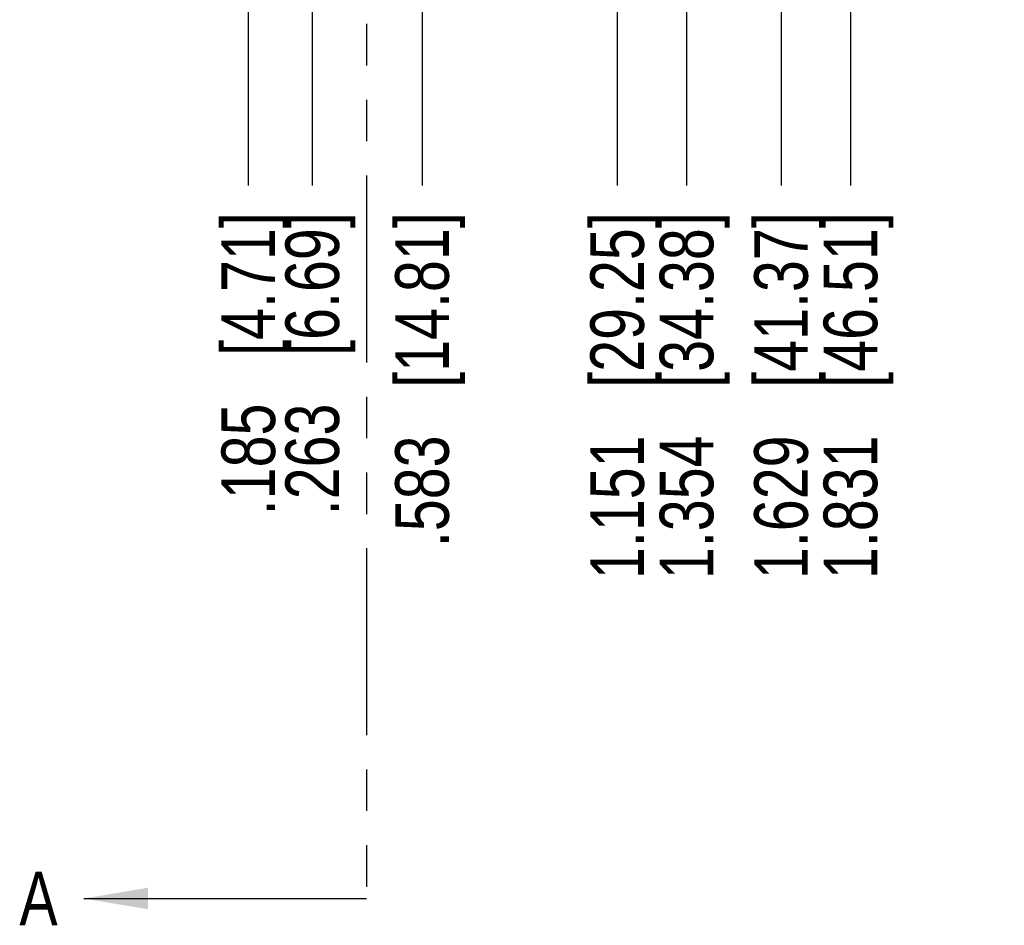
# Model space of a CAD drawing. Header units: inches. Extents: x 0 to 22, y 0 to 17.
# Tile 16 of 22: x 11.2 to 14.1, y 6.1 to 8.7. Entities that reach past the tile are written whole.
import ezdxf

# ---------------------------------------------------------------- set-up
doc = ezdxf.new("R2010")
doc.units = ezdxf.units.IN
doc.header["$LTSCALE"] = 1.21
doc.header["$MEASUREMENT"] = 0
doc.linetypes.add('PHANTOM', pattern=[0.8, 0.45, -0.05, 0.1, -0.05, 0.1, -0.05])
doc.layers.get('0').update_dxf_attribs({"linetype": 'CONTINUOUS'})
doc.layers.add('DEFAULT_3', color=7, linetype='PHANTOM')
doc.layers.add('DIMENSIONS', color=7, linetype='CONTINUOUS')
doc.styles.get("Standard").update_dxf_attribs({"font": 'txt', "width": 0.8})
doc.dimstyles.new('DIMSTYLE_1', dxfattribs={"dimtxt": 0.15625, "dimasz": 0.1875, "dimexe": 0.125, "dimexo": 0.0625, "dimgap": 0.09, "dimtad": 0, "dimtih": 1, "dimtoh": 1, "dimzin": 4, "dimdsep": 46, "dimtxsty": 'STANDARD', "dimblk": '_FILLED', "dimblk1": '_FILLED', "dimblk2": '_FILLED', "dimcen": 0.09, "dimadec": 0, "dimazin": 0, "dimtfac": 1, "dimtofl": 0, "dimtmove": 0, "dimatfit": 3, "dimldrblk": '_FILLED', "dimfxl": 1, "dimtolj": 1, "dimtzin": 4, "dimarcsym": 0})
doc.dimstyles.get("Standard").update_dxf_attribs({"dimtxt": 0.15625, "dimasz": 0.1875, "dimexe": 0.125, "dimexo": 0.0625, "dimgap": 0.09, "dimtad": 0, "dimtih": 1, "dimtoh": 1, "dimdec": 3, "dimzin": 4, "dimdsep": 46, "dimtxsty": 'STANDARD', "dimblk": '_FILLED', "dimblk1": '_FILLED', "dimblk2": '_FILLED', "dimcen": 0.09, "dimadec": 0, "dimazin": 0, "dimtp": 0.01, "dimtm": 0.01, "dimtfac": 1, "dimtdec": 3, "dimtofl": 0, "dimtmove": 0, "dimatfit": 3, "dimldrblk": '_FILLED', "dimfxl": 1, "dimtolj": 1, "dimtzin": 4, "dimarcsym": 0})

# ---------------------------------------------------------------- blocks, each defined once
blk = doc.blocks.new('_FILLED')
at = {"color": 0, "linetype": 'BYBLOCK'}
blk.add_solid([(0, 0), (-1, 0.167), (-1, -0.167)], dxfattribs=at)
blk = doc.blocks.new('*D3')
at = {"layer": 'DIMENSIONS', "color": 2, "linetype": 'CONTINUOUS'}
for p, q in [((11.9724, 10.2681), (11.9724, 9.3902)), ((11.9724, 9.3902), (11.8641, 9.3016)), ((11.8641, 9.3016), (11.8641, 8.2583))]:
    blk.add_line(p, q, dxfattribs=at)
at = {"layer": 'DIMENSIONS', "color": 2, "linetype": 'CONTINUOUS', "insert": (11.7859, 8.1802), "char_height": 0.15625, "width": 1.40625, "attachment_point": 3, "rotation": 90, "line_spacing_factor": 0.9}
blk.add_mtext('.185{\\Ftxt.shx;\\W1.000000;\\H0.156250; }[4.71]', dxfattribs=at)
blk = doc.blocks.new('*D4')
at = {"layer": 'DIMENSIONS', "color": 2, "linetype": 'CONTINUOUS'}
blk.add_line((12.0503, 9.7887), (12.0503, 8.2583), dxfattribs=at)
at = {"layer": 'DIMENSIONS', "color": 2, "linetype": 'CONTINUOUS', "insert": (11.9722, 8.1802), "char_height": 0.15625, "width": 1.40625, "attachment_point": 3, "rotation": 90, "line_spacing_factor": 0.9}
blk.add_mtext('.263{\\Ftxt.shx;\\W1.000000;\\H0.156250; }[6.69]', dxfattribs=at)
blk = doc.blocks.new('*D6')
at = {"layer": 'DIMENSIONS', "color": 2, "linetype": 'CONTINUOUS'}
blk.add_line((12.9385, 9.6192), (12.9385, 8.2583), dxfattribs=at)
at = {"layer": 'DIMENSIONS', "color": 2, "linetype": 'CONTINUOUS', "insert": (12.8604, 8.1802), "char_height": 0.15625, "width": 1.65625, "attachment_point": 3, "rotation": 90, "line_spacing_factor": 0.9}
blk.add_mtext('1.151{\\Ftxt.shx;\\W1.000000;\\H0.156250; }[29.25]', dxfattribs=at)
blk = doc.blocks.new('*D7')
at = {"layer": 'DIMENSIONS', "color": 2, "linetype": 'CONTINUOUS'}
blk.add_line((12.3702, 9.7887), (12.3702, 8.2583), dxfattribs=at)
at = {"layer": 'DIMENSIONS', "color": 2, "linetype": 'CONTINUOUS', "insert": (12.292, 8.1802), "char_height": 0.15625, "width": 1.53125, "attachment_point": 3, "rotation": 90, "line_spacing_factor": 0.9}
blk.add_mtext('.583{\\Ftxt.shx;\\W1.000000;\\H0.156250; }[14.81]', dxfattribs=at)
blk = doc.blocks.new('*D11')
at = {"layer": 'DIMENSIONS', "color": 2, "linetype": 'CONTINUOUS'}
blk.add_line((13.1406, 9.6192), (13.1406, 8.2583), dxfattribs=at)
at = {"layer": 'DIMENSIONS', "color": 2, "linetype": 'CONTINUOUS', "insert": (13.0625, 8.1802), "char_height": 0.15625, "width": 1.65625, "attachment_point": 3, "rotation": 90, "line_spacing_factor": 0.9}
blk.add_mtext('1.354{\\Ftxt.shx;\\W1.000000;\\H0.156250; }[34.38]', dxfattribs=at)
blk = doc.blocks.new('*D12')
at = {"layer": 'DIMENSIONS', "color": 2, "linetype": 'CONTINUOUS'}
blk.add_line((13.416, 9.6199), (13.416, 8.2583), dxfattribs=at)
at = {"layer": 'DIMENSIONS', "color": 2, "linetype": 'CONTINUOUS', "insert": (13.3378, 8.1802), "char_height": 0.15625, "width": 1.65625, "attachment_point": 3, "rotation": 90, "line_spacing_factor": 0.9}
blk.add_mtext('1.629{\\Ftxt.shx;\\W1.000000;\\H0.156250; }[41.37]', dxfattribs=at)
blk = doc.blocks.new('*D13')
at = {"layer": 'DIMENSIONS', "color": 2, "linetype": 'CONTINUOUS'}
blk.add_line((13.6181, 9.6199), (13.6181, 8.2583), dxfattribs=at)
at = {"layer": 'DIMENSIONS', "color": 2, "linetype": 'CONTINUOUS', "insert": (13.54, 8.1802), "char_height": 0.15625, "width": 1.65625, "attachment_point": 3, "rotation": 90, "line_spacing_factor": 0.9}
blk.add_mtext('1.831{\\Ftxt.shx;\\W1.000000;\\H0.156250; }[46.51]', dxfattribs=at)
blk = doc.blocks.new('*D14')
at = {"layer": 'DIMENSIONS', "color": 2, "linetype": 'CONTINUOUS'}
blk.add_line((14.1817, 9.8753), (14.1817, 8.2583), dxfattribs=at)
at = {"layer": 'DIMENSIONS', "color": 2, "linetype": 'CONTINUOUS', "insert": (14.1036, 8.1802), "char_height": 0.15625, "width": 1.65625, "attachment_point": 3, "rotation": 90, "line_spacing_factor": 0.9}
blk.add_mtext('2.395{\\Ftxt.shx;\\W1.000000;\\H0.156250; }[60.83]', dxfattribs=at)
blk = doc.blocks.new('*D15')
at = {"layer": 'DIMENSIONS', "color": 2, "linetype": 'CONTINUOUS'}
blk.add_line((14.4594, 9.8753), (14.4594, 8.2583), dxfattribs=at)
at = {"layer": 'DIMENSIONS', "color": 2, "linetype": 'CONTINUOUS', "insert": (14.3812, 8.1802), "char_height": 0.15625, "width": 1.65625, "attachment_point": 3, "rotation": 90, "line_spacing_factor": 0.9}
blk.add_mtext('2.672{\\Ftxt.shx;\\W1.000000;\\H0.156250; }[67.88]', dxfattribs=at)

msp = doc.modelspace()

# ---------------------------------------------------------------- linework, layer by layer
at = {"layer": 'DEFAULT_3', "color": 7, "linetype": 'PHANTOM'}
msp.add_line((12.2083, 14.8064), (12.2083, 6.1802), dxfattribs=at)

# ---------------------------------------------------------------- texts
at = {"color": 7, "linetype": 'CONTINUOUS', "insert": (11.1972, 6.2583), "char_height": 0.1562, "width": 0.125, "attachment_point": 1, "line_spacing_factor": 0.9}
msp.add_mtext('A', dxfattribs=at)

# ---------------------------------------------------------------- dimensions: what is measured, and where the dimension line sits
at = {"layer": 'DIMENSIONS', "color": 2, "linetype": 'CONTINUOUS'}
for feature_location, offset, dtype, origin, picture, middle in [((11.9724, 10.2681), (-0.1083, -2.0097), 0, (11.787, 10.3306), '*D3', (11.8641, 7.4771)), ((14.4594, 9.8753), (0, -1.617), 1, (11.787, 10.1555), '*D15', (14.4594, 7.3521)), ((12.0503, 9.7887), (0, -1.5304), 1, (11.787, 10.1112), '*D4', (12.0503, 7.4771)), ((12.3702, 9.7887), (0, -1.5304), 1, (11.787, 10.1112), '*D7', (12.3702, 7.4146)), ((14.1817, 9.8753), (0, -1.617), 1, (11.787, 9.9378), '*D14', (14.1817, 7.3521)), ((13.416, 9.6199), (0, -1.3615), 1, (11.787, 9.6824), '*D12', (13.416, 7.3521)), ((13.6181, 9.6199), (0, -1.3615), 1, (11.787, 9.6824), '*D13', (13.6181, 7.3521)), ((12.9385, 9.6192), (0, -1.3609), 1, (11.787, 9.6817), '*D6', (12.9385, 7.3521)), ((13.1406, 9.6192), (0, -1.3609), 1, (11.787, 9.6817), '*D11', (13.1406, 7.3521))]:
    dim = msp.add_ordinate_dim(feature_location=feature_location, offset=offset, dtype=dtype, origin=origin, dimstyle='DIMSTYLE_1', override={"dimtad": 1, "dimtih": 0, "dimtoh": 0}, dxfattribs=at)
    dim.commit()
    dim.dimension.update_dxf_attribs({"geometry": picture, "text_midpoint": middle})

# ---------------------------------------------------------------- leaders
at = {"color": 7, "linetype": 'CONTINUOUS'}
msp.add_leader([(11.3847, 6.1802), (12.2083, 6.1802)], dimstyle='STANDARD', override={"dimtad": 0}, dxfattribs=at)

doc.saveas('drawing.dxf')
